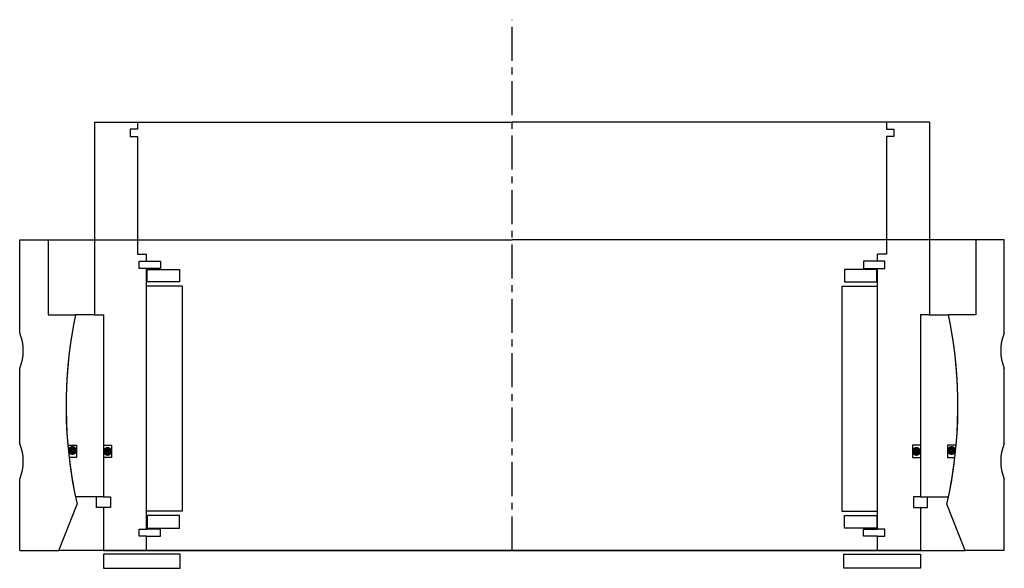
# Model space of a CAD drawing. Header units: millimetres. Extents: x -138 to 138, y -5 to 149.
import ezdxf

# ---------------------------------------------------------------- set-up
doc = ezdxf.new("R2010")
doc.units = ezdxf.units.MM
doc.header["$LTSCALE"] = 0.3
doc.header["$MEASUREMENT"] = 0
doc.linetypes.add('CENTER', pattern=[50.8, 31.75, -6.35, 6.35, -6.35])
doc.layers.get('0').update_dxf_attribs({"linetype": 'CONTINUOUS'})
doc.layers.add('Center', color=1, linetype='CENTER')

# ---------------------------------------------------------------- blocks, each defined once
blk = doc.blocks.new('innerhouse-4S185')
for p, q in [((-117, 79.5), (-117, 25.5)), ((-117, 79.5), (-105, 79.5)), ((-105, 77.5), (-107, 77.5)), ((-107, 77.5), (-107, 75.5)), ((-105, 79.5), (0, 79.5)), ((-105, 79.5), (-105, 77.5)), ((105, 79.5), (0, 79.5)), ((117, 79.5), (105, 79.5)), ((105, 79.5), (105, 77.5)), ((105, 77.5), (107, 77.5)), ((107, 77.5), (107, 75.5)), ((117, 79.5), (117, 25.5)), ((-107, 75.5), (-105, 75.5)), ((-105, 75.5), (-105, 42.5)), ((105, 75.5), (105, 42.5)), ((107, 75.5), (105, 75.5)), ((-105, 42.5), (-102.5, 42.5)), ((-102.5, 40.5), (-102.5, 42.5)), ((105, 42.5), (102.5, 42.5)), ((102.5, 40.5), (102.5, 42.5)), ((-104.5, 38.5), (-104.5, 40.5)), ((-104.5, 40.5), (-102.5, 40.5)), ((-102.5, 40.5), (-98.5, 40.5)), ((-98.5, 40.5), (-98.5, 38.5)), ((98.5, 40.5), (98.5, 38.5)), ((102.5, 40.5), (98.5, 40.5)), ((104.5, 40.5), (102.5, 40.5)), ((104.5, 38.5), (104.5, 40.5)), ((-102.5, 38.5), (-104.5, 38.5)), ((-102.5, -34.5), (-102.5, 38.5)), ((-98.5, 38.5), (-102.5, 38.5)), ((-102.25, 38.25), (-93.25, 38.25)), ((-102.25, 34.75), (-102.25, 38.25)), ((-93.25, 38.25), (-93.25, 34.75)), ((102.25, 38.25), (93.25, 38.25)), ((93.25, 38.25), (93.25, 34.75)), ((98.5, 38.5), (102.5, 38.5)), ((102.25, 34.75), (102.25, 38.25)), ((102.5, -34.5), (102.5, 38.5)), ((102.5, 38.5), (104.5, 38.5)), ((-92.5, 33.5), (-102.5, 33.5)), ((-93.25, 34.75), (-102.25, 34.75)), ((-92.5, 33.5), (-92.5, -29.5)), ((92.5, 33.5), (92.5, -29.5)), ((92.5, 33.5), (102.5, 33.5)), ((93.25, 34.75), (102.25, 34.75)), ((-117, 25.5), (-122.37, 25.5)), ((-117, 25.5), (-114.5, 25.5)), ((-114.5, 25.5), (-114.5, -25.5)), ((-114.5, 25.5), (-114.5, -11)), ((114.5, 25.5), (114.5, -11)), ((114.5, 25.5), (114.5, -25.5)), ((117, 25.5), (114.5, 25.5)), ((117, 25.5), (122.37, 25.5)), ((-124.52, -11), (-122.05, -11)), ((-122.05, -11), (-122.05, -14.5)), ((-114.5, -11), (-112.3, -11)), ((-112.3, -11), (-112.3, -14.5)), ((114.5, -11), (112.3, -11)), ((112.3, -11), (112.3, -14.5)), ((122.05, -11), (122.05, -14.5)), ((124.52, -11), (122.05, -11)), ((-122.05, -14.5), (-124.16, -14.5)), ((-114.5, -14.5), (-114.5, -25.5)), ((-112.3, -14.5), (-114.5, -14.5)), ((112.3, -14.5), (114.5, -14.5)), ((114.5, -14.5), (114.5, -25.5)), ((122.05, -14.5), (124.16, -14.5)), ((-114.5, -25.5), (-122.37, -25.5)), ((-116.5, -28.5), (-116.5, -25.5)), ((-114.5, -25.5), (-112.5, -25.5)), ((-112.5, -25.5), (-112.5, -28.5)), ((114.5, -25.5), (112.5, -25.5)), ((112.5, -25.5), (112.5, -28.5)), ((114.5, -25.5), (122.37, -25.5)), ((116.5, -28.5), (116.5, -25.5)), ((-114.5, -28.5), (-116.5, -28.5)), ((-114.5, -28.5), (-114.5, -40.5)), ((-112.5, -28.5), (-114.5, -28.5)), ((-92.5, -29.5), (-102.5, -29.5)), ((92.5, -29.5), (102.5, -29.5)), ((112.5, -28.5), (114.5, -28.5)), ((114.5, -28.5), (114.5, -40.5)), ((114.5, -28.5), (116.5, -28.5)), ((-93.25, -30.75), (-102.25, -30.75)), ((-102.25, -30.75), (-102.25, -34.25)), ((-93.25, -34.25), (-93.25, -30.75)), ((93.25, -30.75), (102.25, -30.75)), ((93.25, -34.25), (93.25, -30.75)), ((102.25, -30.75), (102.25, -34.25)), ((-104.5, -34.5), (-102.5, -34.5)), ((-104.5, -36.5), (-104.5, -34.5)), ((-98.5, -34.5), (-102.5, -34.5)), ((-102.25, -34.25), (-93.25, -34.25)), ((-98.5, -36.5), (-98.5, -34.5)), ((102.25, -34.25), (93.25, -34.25)), ((98.5, -34.5), (102.5, -34.5)), ((98.5, -36.5), (98.5, -34.5)), ((104.5, -34.5), (102.5, -34.5)), ((104.5, -36.5), (104.5, -34.5)), ((-102.5, -36.5), (-104.5, -36.5)), ((-102.5, -40.5), (-102.5, -36.5)), ((-102.5, -36.5), (-98.5, -36.5)), ((102.5, -36.5), (98.5, -36.5)), ((102.5, -40.5), (102.5, -36.5)), ((102.5, -36.5), (104.5, -36.5)), ((-114.5, -40.5), (-102.5, -40.5)), ((-102.5, -40.5), (0, -40.5)), ((102.5, -40.5), (0, -40.5)), ((114.5, -40.5), (102.5, -40.5)), ((-93, -41.5), (-114.5, -41.5)), ((-114.5, -41.5), (-114.5, -45.5)), ((-93, -45.5), (-93, -41.5)), ((93, -41.5), (114.5, -41.5)), ((93, -45.5), (93, -41.5)), ((114.5, -41.5), (114.5, -45.5)), ((-114.5, -45.5), (-93, -45.5)), ((114.5, -45.5), (93, -45.5))]:
    blk.add_line(p, q)
at = {"const_width": 1.2}
for points in [[(-122.59, -12.5, -1), (-123.89, -12.5, -1)], [(-112.7, -12.75, -1), (-114, -12.75, -1)], [(112.7, -12.75, 1), (114, -12.75, 1)], [(122.59, -12.5, 1), (123.89, -12.5, 1)]]:
    blk.add_lwpolyline(points, format="xyb", close=True, dxfattribs=at)
for start, end in [(168.229, 185.0486), (354.9514, 11.771), (186.6613, 191.771), (348.229, 353.3387)]:
    blk.add_arc((0, 0), 125, start, end)
at = {"layer": 'Center'}
blk.add_line((0, -40.5), (0, 108.19), dxfattribs=at)
blk = doc.blocks.new('house4S190-A')
for p, q in [((-138, 61), (-138, 87)), ((-138, 87), (-130, 87)), ((-130, 87), (0, 87)), ((-130, 87), (-130, 66)), ((130, 87), (0, 87)), ((138, 87), (130, 87)), ((130, 87), (130, 66)), ((138, 61), (138, 87)), ((-130, 66), (-122.37, 66)), ((130, 66), (122.37, 66)), ((-138, 30), (-138, 51)), ((138, 30), (138, 51)), ((-138, 0), (-138, 20)), ((138, 0), (138, 20)), ((-127, 0), (-121.92, 12.94)), ((127, 0), (121.92, 12.94)), ((-138, 0), (-127, 0)), ((0, 0), (-127, 0)), ((0, 0), (127, 0)), ((138, 0), (127, 0))]:
    blk.add_line(p, q)
for centre, radius, start, end in [((0, 40.5), 125, 168.229, 192.7377), ((0, 40.5), 125, 347.2623, 11.771), ((-150, 56), 13, 337.3801, 22.6199), ((150, 56), 13, 157.3801, 202.6199), ((-150, 25), 13, 337.3801, 22.6199), ((150, 25), 13, 157.3801, 202.6199)]:
    blk.add_arc(centre, radius, start, end)

msp = doc.modelspace()

# ---------------------------------------------------------------- block references
for name, p in [('innerhouse-4S185', (0, 40.5)), ('house4S190-A', (0, 0))]:
    msp.add_blockref(name, p)

doc.saveas('drawing.dxf')
